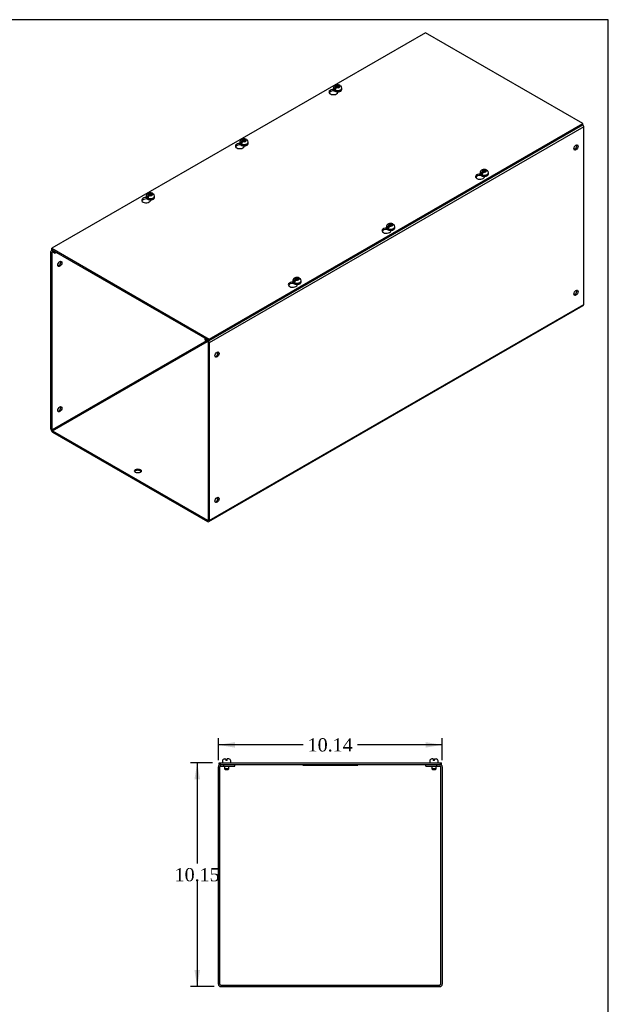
# Model space of a CAD drawing. Header units: inches. Extents: x 0 to 120, y -1 to 80.
# Tile 4 of 4: x 93 to 120, y 35 to 80. Entities that reach past the tile are written whole.
import ezdxf
from ezdxf.enums import TextEntityAlignment as Align

# ---------------------------------------------------------------- set-up
doc = ezdxf.new("R2010")
doc.units = ezdxf.units.IN
doc.header["$MEASUREMENT"] = 0
for name, color, linetype in [('COM56317-2', 7, 'Continuous'), ('COM56350-2', 7, 'Continuous'), ('Default', 7, 'Continuous'), ('QLB20316', 7, 'Continuous'), ('SCS19515', 7, 'Continuous')]:
    doc.layers.add(name, color=color, linetype=linetype)
doc.styles.add('SEACAD_Times_New_Roman', font='times.ttf')
doc.dimstyles.new('HAMMOND_(STH_-_120x80)', dxfattribs={"dimtxt": 0.6, "dimasz": 0.75, "dimexe": 0.3, "dimexo": 0.3, "dimgap": 0.15, "dimtad": 0, "dimtih": 1, "dimtoh": 1, "dimzin": 0, "dimdsep": 46, "dimtxsty": 'SEACAD_Times_New_Roman', "dimblk1": '_SE_FILLED', "dimblk2": '_SE_FILLED', "dimsah": 1, "dimcen": 0.3, "dimadec": 0, "dimazin": 0, "dimtfac": 0.8, "dimtofl": 0, "dimtmove": 0, "dimatfit": 3, "dimfxl": 1, "dimtolj": 1, "dimtzin": 0, "dimarcsym": 0})

# ---------------------------------------------------------------- blocks, each defined once
blk = doc.blocks.new('SE5')
at = {"layer": 'COM56317-2', "color": 7, "linetype": 'Continuous'}
for p, q in [((111.46, 79.04), (94.533, 69.268)), ((118.588, 74.924), (111.46, 79.04)), ((107.314, 76.405), (107.314, 76.43)), ((107.314, 76.405), (107.33, 76.414)), ((107.491, 76.338), (107.491, 76.366)), ((101.662, 65.152), (118.588, 74.924)), ((101.662, 65.088), (118.588, 74.861)), ((118.588, 74.861), (118.588, 74.924)), ((103.072, 73.955), (103.072, 73.981)), ((103.072, 73.955), (103.088, 73.964)), ((103.249, 73.888), (103.249, 73.917)), ((113.957, 72.57), (113.957, 72.595)), ((113.957, 72.57), (113.973, 72.579)), ((114.134, 72.503), (114.134, 72.531)), ((98.829, 71.506), (98.829, 71.531)), ((98.829, 71.506), (98.845, 71.515)), ((99.006, 71.439), (99.006, 71.467)), ((109.714, 70.12), (109.714, 70.146)), ((109.714, 70.12), (109.73, 70.129)), ((109.891, 70.053), (109.891, 70.082)), ((94.533, 69.268), (101.662, 65.152)), ((94.533, 69.204), (94.533, 69.268)), ((94.533, 69.204), (101.662, 65.088)), ((105.472, 67.671), (105.472, 67.696)), ((105.472, 67.671), (105.488, 67.68)), ((105.649, 67.604), (105.649, 67.632)), ((101.662, 65.088), (101.662, 65.152))]:
    blk.add_line(p, q, dxfattribs=at)
for centre, major_axis, start_param, end_param in [((107.29, 76.352), (0.203, 0), 1.533269, 6.405229), ((107.29, 76.288), (-0.203, 0), 4.590345, 6.008059), ((103.047, 73.903), (0.203, 0), 1.533269, 6.405229), ((103.047, 73.839), (-0.203, 0), 4.590345, 6.008059), ((113.932, 72.517), (0.203, 0), 1.533269, 6.405229), ((113.932, 72.453), (-0.203, 0), 4.590345, 6.008059), ((98.804, 71.453), (0.203, 0), 1.533269, 6.405229), ((98.804, 71.389), (-0.203, 0), 4.590345, 6.008059), ((109.69, 70.067), (0.203, 0), 1.533269, 6.405229), ((109.69, 70.004), (-0.203, 0), 4.590345, 6.008059), ((105.447, 67.618), (0.203, 0), 1.533269, 6.405229), ((105.447, 67.554), (-0.203, 0), 4.590345, 6.008059)]:
    blk.add_ellipse(centre, major_axis=major_axis, ratio=0.57735, start_param=start_param, end_param=end_param, dxfattribs=at)
at = {"layer": 'COM56350-2', "color": 7, "linetype": 'Continuous'}
for p, q in [((118.632, 74.773), (101.662, 64.975)), ((118.632, 66.725), (118.632, 74.773)), ((94.489, 61.068), (94.489, 69.116)), ((94.556, 69.191), (94.511, 69.165)), ((94.54, 69.086), (94.565, 69.101)), ((94.54, 61.039), (94.54, 69.086)), ((94.587, 69.173), (94.565, 69.16)), ((94.565, 69.16), (94.666, 69.102)), ((94.565, 69.101), (94.666, 69.043)), ((94.666, 69.102), (94.688, 69.115)), ((94.666, 69.043), (94.666, 69.102)), ((94.666, 69.043), (94.739, 69.085)), ((101.64, 56.878), (118.61, 66.676)), ((101.662, 56.927), (118.632, 66.725)), ((101.535, 65.077), (94.54, 61.039)), ((94.565, 60.995), (101.586, 65.048)), ((101.507, 65.178), (101.485, 65.165)), ((101.485, 65.165), (101.586, 65.107)), ((101.485, 65.106), (101.485, 65.165)), ((101.485, 65.106), (101.586, 65.048)), ((101.586, 65.107), (101.608, 65.12)), ((101.611, 65.004), (101.611, 56.957)), ((101.662, 64.975), (101.662, 56.927)), ((94.565, 60.995), (101.586, 56.942)), ((94.565, 60.936), (101.586, 56.883)), ((101.611, 56.957), (101.586, 56.942))]:
    blk.add_line(p, q, dxfattribs=at)
for centre, major_axis, start_param, end_param in [((118.556, 74.817), (0.054, -0.0935), 0.785398, 1.92132), ((118.228, 73.869), (0.066, 0.115), 3.534412, 5.890366), ((94.565, 69.072), (0.054, -0.0935), 2.356194, 3.926991), ((94.565, 69.072), (0.018, -0.0312), 2.356194, 3.926991), ((94.843, 68.592), (-0.066, -0.115), 0.392819, 2.748773), ((118.228, 67.279), (0.066, 0.115), 3.534412, 5.890366), ((118.556, 66.769), (-0.054, 0.0935), 3.141593, 3.926991), ((101.586, 65.019), (-0.054, 0.0935), 3.926991, 5.497787), ((101.586, 65.019), (-0.018, 0.0312), 3.926991, 5.497787), ((101.965, 64.48), (0.066, 0.115), 3.534412, 5.890366), ((94.843, 62.001), (-0.066, -0.115), 0.392819, 2.748773), ((94.565, 61.024), (-0.054, 0.0935), 0.785398, 2.356194), ((94.565, 61.024), (-0.018, 0.0312), 0.785398, 2.356194), ((98.429, 59.114), (-0.156, 0), 3.473487, 5.951291), ((101.965, 57.889), (0.066, 0.115), 3.534412, 5.890366), ((101.586, 56.971), (-0.018, 0.0312), 2.356194, 3.926991), ((101.586, 56.971), (-0.054, 0.0935), 2.356194, 3.926991)]:
    blk.add_ellipse(centre, major_axis=major_axis, ratio=0.57735, start_param=start_param, end_param=end_param, dxfattribs=at)
for centre, major_axis in [((118.279, 73.84), (0.066, 0.115)), ((94.893, 68.562), (-0.066, -0.115)), ((118.279, 67.249), (0.066, 0.115)), ((102.015, 64.45), (0.066, 0.115)), ((94.893, 61.971), (-0.066, -0.115)), ((98.429, 59.173), (0.156, 0)), ((102.015, 57.86), (0.066, 0.115))]:
    blk.add_ellipse(centre, major_axis=major_axis, ratio=0.57735, dxfattribs=at)
at = {"layer": 'SCS19515', "color": 7, "linetype": 'Continuous'}
for p, q in [((107.295, 76.532), (107.295, 76.483)), ((107.402, 76.523), (107.331, 76.482)), ((107.426, 76.598), (107.395, 76.58)), ((107.426, 76.638), (107.496, 76.638)), ((107.426, 76.598), (107.426, 76.638)), ((107.426, 76.598), (107.426, 76.547)), ((107.426, 76.577), (107.496, 76.577)), ((107.438, 76.556), (107.469, 76.574)), ((107.538, 76.574), (107.469, 76.574)), ((107.526, 76.656), (107.496, 76.638)), ((107.496, 76.577), (107.496, 76.638)), ((107.538, 76.602), (107.496, 76.577)), ((107.538, 76.614), (107.569, 76.632)), ((107.538, 76.614), (107.538, 76.574)), ((107.67, 76.483), (107.67, 76.532)), ((103.183, 74.149), (103.153, 74.131)), ((103.183, 74.189), (103.253, 74.189)), ((103.183, 74.149), (103.183, 74.189)), ((103.183, 74.149), (103.183, 74.098)), ((103.183, 74.128), (103.253, 74.128)), ((103.195, 74.106), (103.226, 74.124)), ((103.295, 74.124), (103.226, 74.124)), ((103.284, 74.207), (103.253, 74.189)), ((103.253, 74.128), (103.253, 74.189)), ((103.295, 74.152), (103.253, 74.128)), ((103.295, 74.164), (103.326, 74.182)), ((103.295, 74.164), (103.295, 74.124)), ((103.052, 74.083), (103.052, 74.034)), ((103.16, 74.074), (103.088, 74.032)), ((103.427, 74.034), (103.427, 74.083)), ((114.069, 72.803), (114.138, 72.803)), ((114.069, 72.763), (114.069, 72.803)), ((114.169, 72.821), (114.138, 72.803)), ((114.138, 72.742), (114.138, 72.803)), ((114.181, 72.779), (114.211, 72.797)), ((114.181, 72.779), (114.181, 72.739)), ((113.937, 72.697), (113.937, 72.648)), ((114.045, 72.688), (113.973, 72.647)), ((114.069, 72.763), (114.038, 72.745)), ((114.069, 72.763), (114.069, 72.712)), ((114.069, 72.742), (114.138, 72.742)), ((114.08, 72.721), (114.111, 72.739)), ((114.181, 72.739), (114.111, 72.739)), ((114.181, 72.766), (114.138, 72.742)), ((114.312, 72.648), (114.312, 72.697)), ((98.809, 71.634), (98.809, 71.585)), ((98.917, 71.624), (98.846, 71.583)), ((98.941, 71.699), (98.91, 71.681)), ((98.941, 71.739), (99.01, 71.739)), ((98.941, 71.699), (98.941, 71.739)), ((98.941, 71.699), (98.941, 71.648)), ((98.941, 71.678), (99.01, 71.678)), ((98.952, 71.657), (98.983, 71.675)), ((99.053, 71.675), (98.983, 71.675)), ((99.041, 71.757), (99.01, 71.739)), ((99.01, 71.678), (99.01, 71.739)), ((99.053, 71.703), (99.01, 71.678)), ((99.053, 71.715), (99.084, 71.733)), ((99.053, 71.715), (99.053, 71.675)), ((99.184, 71.585), (99.184, 71.634)), ((109.695, 70.248), (109.695, 70.199)), ((109.802, 70.239), (109.731, 70.197)), ((109.826, 70.314), (109.795, 70.296)), ((109.826, 70.354), (109.896, 70.354)), ((109.826, 70.314), (109.826, 70.354)), ((109.826, 70.314), (109.826, 70.263)), ((109.826, 70.292), (109.896, 70.292)), ((109.838, 70.271), (109.868, 70.289)), ((109.938, 70.289), (109.868, 70.289)), ((109.926, 70.372), (109.896, 70.354)), ((109.896, 70.292), (109.896, 70.354)), ((109.938, 70.317), (109.896, 70.292)), ((109.938, 70.329), (109.969, 70.347)), ((109.938, 70.329), (109.938, 70.289)), ((110.07, 70.199), (110.07, 70.248)), ((105.583, 67.864), (105.553, 67.846)), ((105.583, 67.904), (105.653, 67.904)), ((105.583, 67.864), (105.583, 67.904)), ((105.583, 67.864), (105.583, 67.813)), ((105.684, 67.922), (105.653, 67.904)), ((105.653, 67.843), (105.653, 67.904)), ((105.695, 67.867), (105.653, 67.843)), ((105.695, 67.88), (105.726, 67.898)), ((105.695, 67.88), (105.695, 67.84)), ((105.452, 67.798), (105.452, 67.749)), ((105.56, 67.789), (105.488, 67.748)), ((105.583, 67.843), (105.653, 67.843)), ((105.595, 67.822), (105.626, 67.84)), ((105.695, 67.84), (105.626, 67.84)), ((105.827, 67.749), (105.827, 67.798))]:
    blk.add_line(p, q, dxfattribs=at)
for centre, radius, start, end in [((107.473, 76.459), 0.144, 122.6431, 170.9725), ((107.515, 76.435), 0.144, 122.6435, 170.9722), ((107.548, 76.536), 0.121, 358.2058, 53.5317), ((103.23, 74.01), 0.144, 122.6431, 170.9725), ((103.305, 74.087), 0.121, 358.2058, 53.5317), ((103.273, 73.985), 0.144, 122.6435, 170.9722), ((114.19, 72.701), 0.121, 358.2058, 53.5317), ((114.115, 72.624), 0.144, 122.6431, 170.9725), ((114.158, 72.6), 0.144, 122.6435, 170.9722), ((98.987, 71.56), 0.144, 122.6431, 170.9725), ((99.03, 71.536), 0.144, 122.6435, 170.9722), ((99.063, 71.637), 0.121, 358.2058, 53.5317), ((109.873, 70.175), 0.144, 122.6431, 170.9725), ((109.915, 70.15), 0.144, 122.6435, 170.9722), ((109.948, 70.252), 0.121, 358.2058, 53.5317), ((105.705, 67.802), 0.121, 358.2058, 53.5317), ((105.63, 67.725), 0.144, 122.6431, 170.9725), ((105.672, 67.701), 0.144, 122.6435, 170.9722)]:
    blk.add_arc(centre, radius, start, end, dxfattribs=at)
for centre, major_axis, start_param, end_param in [((107.482, 76.532), (0.188, 0), 3.141546, 6.282631), ((107.482, 76.483), (-0.187, 0), 0, 3.141593), ((107.482, 76.545), (-0.186, 0), 0.623612, 0.947184), ((107.482, 76.606), (0.0975, 0), 1.098165, 3.614224), ((107.482, 76.606), (-0.0975, 0), 1.098165, 3.614224), ((103.239, 74.156), (0.0975, 0), 1.098165, 3.614224), ((103.239, 74.156), (-0.0975, 0), 1.098165, 3.614224), ((103.239, 74.083), (0.187, 0), 3.141546, 6.282631), ((103.239, 74.034), (-0.187, 0), 0, 3.141593), ((103.239, 74.095), (-0.186, 0), 0.623612, 0.947184), ((114.125, 72.771), (0.0975, 0), 1.098165, 3.614224), ((114.125, 72.771), (-0.0975, 0), 1.098165, 3.614224), ((114.125, 72.697), (0.187, 0), 3.141546, 6.282631), ((114.125, 72.648), (-0.187, 0), 0, 3.141593), ((114.125, 72.71), (-0.186, 0), 0.623612, 0.947184), ((98.997, 71.634), (0.187, 0), 3.141546, 6.282631), ((98.997, 71.585), (-0.187, 0), 0, 3.141593), ((98.997, 71.646), (-0.186, 0), 0.623612, 0.947184), ((98.997, 71.707), (0.0975, 0), 1.098165, 3.614224), ((98.997, 71.707), (-0.0975, 0), 1.098165, 3.614224), ((109.882, 70.248), (0.187, 0), 3.141546, 6.282631), ((109.882, 70.199), (-0.187, 0), 0, 3.141593), ((109.882, 70.26), (-0.186, 0), 0.623612, 0.947184), ((109.882, 70.321), (0.0975, 0), 1.098165, 3.614224), ((109.882, 70.321), (-0.0975, 0), 1.098165, 3.614224), ((105.639, 67.872), (0.0975, 0), 1.098165, 3.614224), ((105.639, 67.872), (-0.0975, 0), 1.098165, 3.614224), ((105.639, 67.798), (0.187, 0), 3.141546, 6.282631), ((105.639, 67.749), (-0.187, 0), 0, 3.141593), ((105.639, 67.811), (-0.186, 0), 0.623612, 0.947184)]:
    blk.add_ellipse(centre, major_axis=major_axis, ratio=0.57735, start_param=start_param, end_param=end_param, dxfattribs=at)
for points, knots in [([(107.568, 76.662), (107.559, 76.666), (107.539, 76.674), (107.499, 76.679), (107.455, 76.679), (107.41, 76.67), (107.371, 76.653), (107.338, 76.63), (107.315, 76.603), (107.3, 76.572), (107.294, 76.547), (107.295, 76.534), (107.295, 76.533)], [0, 0, 0, 0, 0.076721, 0.196343, 0.317325, 0.441137, 0.570331, 0.681737, 0.785914, 0.886187, 0.985112, 1, 1, 1, 1]), ([(107.295, 76.484), (107.295, 76.482), (107.293, 76.472), (107.3, 76.451), (107.316, 76.425), (107.34, 76.403), (107.373, 76.385), (107.412, 76.372), (107.455, 76.365), (107.5, 76.364), (107.543, 76.37), (107.584, 76.382), (107.619, 76.4), (107.646, 76.423), (107.663, 76.448), (107.67, 76.471), (107.669, 76.482), (107.668, 76.486)], [0, 0, 0, 0, 0.009441, 0.079215, 0.14835, 0.220389, 0.296015, 0.373211, 0.450276, 0.527167, 0.604184, 0.681613, 0.759858, 0.839138, 0.908633, 0.975226, 1, 1, 1, 1]), ([(107.591, 76.632), (107.59, 76.636), (107.589, 76.64), (107.587, 76.646), (107.585, 76.649), (107.581, 76.655), (107.579, 76.657), (107.574, 76.661), (107.571, 76.662), (107.566, 76.664), (107.562, 76.665), (107.556, 76.665), (107.552, 76.665), (107.545, 76.664), (107.541, 76.663), (107.534, 76.66), (107.53, 76.658), (107.526, 76.656)], [0, 0, 0, 0, 0.125, 0.125, 0.25, 0.25, 0.375, 0.375, 0.5, 0.5, 0.625, 0.625, 0.75, 0.75, 0.875, 0.875, 1, 1, 1, 1]), ([(107.569, 76.632), (107.573, 76.634), (107.576, 76.636), (107.584, 76.638), (107.588, 76.64), (107.595, 76.641), (107.598, 76.641), (107.605, 76.641), (107.608, 76.64), (107.614, 76.638), (107.617, 76.636), (107.619, 76.634), (107.62, 76.634), (107.62, 76.634)], [0, 0, 0, 0, 0.125, 0.125, 0.25, 0.25, 0.375, 0.375, 0.5, 0.5, 0.625, 0.625, 0.6405127, 0.6405127, 0.6405127, 0.6405127]), ([(103.326, 74.213), (103.316, 74.217), (103.296, 74.224), (103.257, 74.23), (103.212, 74.229), (103.168, 74.22), (103.128, 74.204), (103.096, 74.181), (103.072, 74.153), (103.057, 74.122), (103.051, 74.097), (103.052, 74.085), (103.053, 74.083)], [0, 0, 0, 0, 0.076721, 0.196343, 0.317325, 0.441137, 0.570331, 0.681737, 0.785914, 0.886187, 0.985112, 1, 1, 1, 1]), ([(103.348, 74.183), (103.348, 74.186), (103.347, 74.19), (103.344, 74.197), (103.342, 74.2), (103.339, 74.205), (103.336, 74.208), (103.331, 74.211), (103.329, 74.213), (103.323, 74.215), (103.32, 74.216), (103.313, 74.216), (103.31, 74.216), (103.303, 74.215), (103.299, 74.213), (103.291, 74.211), (103.288, 74.209), (103.284, 74.207)], [0, 0, 0, 0, 0.125, 0.125, 0.25, 0.25, 0.375, 0.375, 0.5, 0.5, 0.625, 0.625, 0.75, 0.75, 0.875, 0.875, 1, 1, 1, 1]), ([(103.326, 74.182), (103.33, 74.184), (103.334, 74.186), (103.341, 74.189), (103.345, 74.19), (103.352, 74.191), (103.356, 74.191), (103.362, 74.191), (103.365, 74.19), (103.371, 74.188), (103.374, 74.187), (103.377, 74.185), (103.377, 74.184), (103.377, 74.184)], [0, 0, 0, 0, 0.125, 0.125, 0.25, 0.25, 0.375, 0.375, 0.5, 0.5, 0.625, 0.625, 0.6405127, 0.6405127, 0.6405127, 0.6405127]), ([(103.053, 74.034), (103.052, 74.033), (103.051, 74.023), (103.058, 74.001), (103.073, 73.976), (103.098, 73.954), (103.13, 73.935), (103.169, 73.922), (103.212, 73.915), (103.257, 73.915), (103.301, 73.92), (103.341, 73.932), (103.377, 73.95), (103.404, 73.973), (103.42, 73.999), (103.428, 74.021), (103.426, 74.033), (103.426, 74.037)], [0, 0, 0, 0, 0.009441, 0.079215, 0.14835, 0.220389, 0.296015, 0.373211, 0.450276, 0.527167, 0.604184, 0.681613, 0.759858, 0.839138, 0.908633, 0.975226, 1, 1, 1, 1]), ([(114.211, 72.827), (114.202, 72.831), (114.182, 72.839), (114.142, 72.844), (114.097, 72.844), (114.053, 72.835), (114.013, 72.818), (113.981, 72.795), (113.957, 72.768), (113.942, 72.737), (113.936, 72.712), (113.938, 72.699), (113.938, 72.697)], [0, 0, 0, 0, 0.076721, 0.196343, 0.317325, 0.441137, 0.570331, 0.681737, 0.785914, 0.886187, 0.985112, 1, 1, 1, 1]), ([(114.233, 72.797), (114.233, 72.801), (114.232, 72.805), (114.229, 72.811), (114.228, 72.814), (114.224, 72.82), (114.222, 72.822), (114.217, 72.826), (114.214, 72.827), (114.208, 72.829), (114.205, 72.83), (114.198, 72.83), (114.195, 72.83), (114.188, 72.829), (114.184, 72.828), (114.177, 72.825), (114.173, 72.823), (114.169, 72.821)], [0, 0, 0, 0, 0.125, 0.125, 0.25, 0.25, 0.375, 0.375, 0.5, 0.5, 0.625, 0.625, 0.75, 0.75, 0.875, 0.875, 1, 1, 1, 1]), ([(114.211, 72.797), (114.215, 72.799), (114.219, 72.801), (114.227, 72.803), (114.23, 72.804), (114.237, 72.806), (114.241, 72.806), (114.247, 72.805), (114.25, 72.805), (114.256, 72.803), (114.259, 72.801), (114.262, 72.799), (114.262, 72.799), (114.262, 72.799)], [0, 0, 0, 0, 0.125, 0.125, 0.25, 0.25, 0.375, 0.375, 0.5, 0.5, 0.625, 0.625, 0.6405127, 0.6405127, 0.6405127, 0.6405127]), ([(113.938, 72.649), (113.938, 72.647), (113.936, 72.637), (113.943, 72.616), (113.958, 72.59), (113.983, 72.568), (114.015, 72.55), (114.054, 72.537), (114.098, 72.53), (114.142, 72.529), (114.186, 72.535), (114.227, 72.547), (114.262, 72.565), (114.289, 72.587), (114.305, 72.613), (114.313, 72.636), (114.311, 72.647), (114.311, 72.651)], [0, 0, 0, 0, 0.009441, 0.079215, 0.14835, 0.220389, 0.296015, 0.373211, 0.450276, 0.527167, 0.604184, 0.681613, 0.759858, 0.839138, 0.908633, 0.975226, 1, 1, 1, 1]), ([(98.81, 71.585), (98.81, 71.583), (98.808, 71.573), (98.815, 71.552), (98.83, 71.527), (98.855, 71.504), (98.887, 71.486), (98.927, 71.473), (98.97, 71.466), (99.014, 71.465), (99.058, 71.471), (99.099, 71.483), (99.134, 71.501), (99.161, 71.524), (99.178, 71.549), (99.185, 71.572), (99.184, 71.584), (99.183, 71.587)], [0, 0, 0, 0, 0.009441, 0.079215, 0.14835, 0.220389, 0.296015, 0.373211, 0.450276, 0.527167, 0.604184, 0.681613, 0.759858, 0.839138, 0.908633, 0.975226, 1, 1, 1, 1]), ([(99.083, 71.763), (99.074, 71.767), (99.054, 71.775), (99.014, 71.78), (98.97, 71.78), (98.925, 71.771), (98.885, 71.754), (98.853, 71.731), (98.829, 71.704), (98.815, 71.673), (98.808, 71.648), (98.81, 71.635), (98.81, 71.634)], [0, 0, 0, 0, 0.076721, 0.196343, 0.317325, 0.441137, 0.570331, 0.681737, 0.785914, 0.886187, 0.985112, 1, 1, 1, 1]), ([(99.106, 71.733), (99.105, 71.737), (99.104, 71.741), (99.101, 71.747), (99.1, 71.75), (99.096, 71.756), (99.094, 71.758), (99.089, 71.762), (99.086, 71.763), (99.08, 71.765), (99.077, 71.766), (99.07, 71.766), (99.067, 71.766), (99.06, 71.765), (99.056, 71.764), (99.049, 71.761), (99.045, 71.759), (99.041, 71.757)], [0, 0, 0, 0, 0.125, 0.125, 0.25, 0.25, 0.375, 0.375, 0.5, 0.5, 0.625, 0.625, 0.75, 0.75, 0.875, 0.875, 1, 1, 1, 1]), ([(99.084, 71.733), (99.087, 71.735), (99.091, 71.737), (99.099, 71.74), (99.102, 71.741), (99.109, 71.742), (99.113, 71.742), (99.12, 71.742), (99.123, 71.741), (99.128, 71.739), (99.131, 71.737), (99.134, 71.735), (99.134, 71.735), (99.135, 71.735)], [0, 0, 0, 0, 0.125, 0.125, 0.25, 0.25, 0.375, 0.375, 0.5, 0.5, 0.625, 0.625, 0.6405127, 0.6405127, 0.6405127, 0.6405127]), ([(109.968, 70.378), (109.959, 70.381), (109.939, 70.389), (109.899, 70.395), (109.855, 70.394), (109.81, 70.385), (109.77, 70.369), (109.738, 70.346), (109.714, 70.318), (109.7, 70.287), (109.693, 70.262), (109.695, 70.25), (109.695, 70.248)], [0, 0, 0, 0, 0.076721, 0.196343, 0.317325, 0.441137, 0.570331, 0.681737, 0.785914, 0.886187, 0.985112, 1, 1, 1, 1]), ([(109.695, 70.199), (109.695, 70.198), (109.693, 70.187), (109.7, 70.166), (109.715, 70.141), (109.74, 70.119), (109.773, 70.1), (109.812, 70.087), (109.855, 70.08), (109.9, 70.08), (109.943, 70.085), (109.984, 70.097), (110.019, 70.115), (110.046, 70.138), (110.063, 70.164), (110.07, 70.186), (110.069, 70.198), (110.068, 70.202)], [0, 0, 0, 0, 0.009441, 0.079215, 0.14835, 0.220389, 0.296015, 0.373211, 0.450276, 0.527167, 0.604184, 0.681613, 0.759858, 0.839138, 0.908633, 0.975226, 1, 1, 1, 1]), ([(109.991, 70.347), (109.99, 70.351), (109.989, 70.355), (109.987, 70.362), (109.985, 70.365), (109.981, 70.37), (109.979, 70.372), (109.974, 70.376), (109.971, 70.378), (109.965, 70.38), (109.962, 70.38), (109.956, 70.381), (109.952, 70.381), (109.945, 70.379), (109.941, 70.378), (109.934, 70.376), (109.93, 70.374), (109.926, 70.372)], [0, 0, 0, 0, 0.125, 0.125, 0.25, 0.25, 0.375, 0.375, 0.5, 0.5, 0.625, 0.625, 0.75, 0.75, 0.875, 0.875, 1, 1, 1, 1]), ([(109.969, 70.347), (109.973, 70.349), (109.976, 70.351), (109.984, 70.354), (109.988, 70.355), (109.995, 70.356), (109.998, 70.356), (110.005, 70.356), (110.008, 70.355), (110.014, 70.353), (110.016, 70.352), (110.019, 70.35), (110.02, 70.349), (110.02, 70.349)], [0, 0, 0, 0, 0.125, 0.125, 0.25, 0.25, 0.375, 0.375, 0.5, 0.5, 0.625, 0.625, 0.6405127, 0.6405127, 0.6405127, 0.6405127]), ([(105.726, 67.928), (105.716, 67.932), (105.696, 67.94), (105.657, 67.945), (105.612, 67.945), (105.567, 67.936), (105.528, 67.919), (105.496, 67.896), (105.472, 67.869), (105.457, 67.838), (105.451, 67.813), (105.452, 67.8), (105.453, 67.798)], [0, 0, 0, 0, 0.076721, 0.196343, 0.317325, 0.441137, 0.570331, 0.681737, 0.785914, 0.886187, 0.985112, 1, 1, 1, 1]), ([(105.748, 67.898), (105.747, 67.902), (105.747, 67.906), (105.744, 67.912), (105.742, 67.915), (105.738, 67.921), (105.736, 67.923), (105.731, 67.927), (105.729, 67.928), (105.723, 67.93), (105.72, 67.931), (105.713, 67.931), (105.71, 67.931), (105.702, 67.93), (105.699, 67.929), (105.691, 67.926), (105.688, 67.924), (105.684, 67.922)], [0, 0, 0, 0, 0.125, 0.125, 0.25, 0.25, 0.375, 0.375, 0.5, 0.5, 0.625, 0.625, 0.75, 0.75, 0.875, 0.875, 1, 1, 1, 1]), ([(105.726, 67.898), (105.73, 67.9), (105.734, 67.902), (105.741, 67.904), (105.745, 67.905), (105.752, 67.907), (105.755, 67.907), (105.762, 67.906), (105.765, 67.906), (105.771, 67.904), (105.774, 67.902), (105.777, 67.9), (105.777, 67.9), (105.777, 67.9)], [0, 0, 0, 0, 0.125, 0.125, 0.25, 0.25, 0.375, 0.375, 0.5, 0.5, 0.625, 0.625, 0.6405127, 0.6405127, 0.6405127, 0.6405127]), ([(105.453, 67.75), (105.452, 67.748), (105.451, 67.738), (105.457, 67.717), (105.473, 67.691), (105.498, 67.669), (105.53, 67.651), (105.569, 67.638), (105.612, 67.631), (105.657, 67.63), (105.701, 67.636), (105.741, 67.648), (105.777, 67.666), (105.803, 67.689), (105.82, 67.714), (105.828, 67.737), (105.826, 67.748), (105.826, 67.752)], [0, 0, 0, 0, 0.009441, 0.079215, 0.14835, 0.220389, 0.296015, 0.373211, 0.450276, 0.527167, 0.604184, 0.681613, 0.759858, 0.839138, 0.908633, 0.975226, 1, 1, 1, 1])]:
    blk.add_open_spline(points, degree=3, knots=knots, dxfattribs=at)
blk = doc.blocks.new('SE6')
at = {"layer": 'COM56317-2', "color": 7, "linetype": 'Continuous'}
for p, q in [((102.106, 45.941), (112.187, 45.941)), ((102.106, 45.863), (102.106, 45.941)), ((102.106, 45.863), (102.183, 45.863)), ((102.325, 45.863), (111.969, 45.863)), ((112.111, 45.863), (112.187, 45.863)), ((112.187, 45.863), (112.187, 45.941))]:
    blk.add_line(p, q, dxfattribs=at)
at = {"layer": 'COM56350-2', "color": 7, "linetype": 'Continuous'}
for p, q in [((102.075, 35.899), (102.075, 45.755)), ((102.147, 35.899), (102.147, 45.755)), ((102.183, 45.863), (102.325, 45.863)), ((102.183, 45.791), (102.325, 45.791)), ((102.325, 45.791), (102.325, 45.863)), ((102.325, 45.791), (102.825, 45.791)), ((102.825, 45.791), (102.825, 45.863)), ((111.469, 45.791), (111.469, 45.863)), ((111.469, 45.791), (111.969, 45.791)), ((111.969, 45.863), (112.111, 45.863)), ((111.969, 45.791), (111.969, 45.863)), ((111.969, 45.791), (112.111, 45.791)), ((112.147, 45.755), (112.147, 35.899)), ((112.219, 45.755), (112.219, 35.899)), ((102.183, 35.863), (112.111, 35.863)), ((102.183, 35.791), (112.111, 35.791))]:
    blk.add_line(p, q, dxfattribs=at)
for centre, radius, start, end in [((102.183, 45.755), 0.108, 90, 180), ((102.183, 45.755), 0.036, 90, 180), ((112.111, 45.755), 0.108, 0, 90), ((112.111, 45.755), 0.036, 0, 90), ((102.183, 35.899), 0.108, 180, 270), ((102.183, 35.899), 0.036, 180, 270), ((112.111, 35.899), 0.108, 270, 0), ((112.111, 35.899), 0.036, 270, 0)]:
    blk.add_arc(centre, radius, start, end, dxfattribs=at)
at = {"layer": 'QLB20316', "color": 7, "linetype": 'Continuous'}
for p, q in [((105.897, 45.863), (105.897, 45.833)), ((105.897, 45.833), (106.272, 45.833)), ((106.272, 45.833), (108.022, 45.833)), ((108.022, 45.833), (108.397, 45.833)), ((108.397, 45.863), (108.397, 45.833))]:
    blk.add_line(p, q, dxfattribs=at)
at = {"layer": 'SCS19515', "color": 7, "linetype": 'Continuous'}
for p, q in [((102.262, 46.026), (102.262, 45.966)), ((102.352, 46.116), (102.42, 46.116)), ((102.42, 46.116), (102.42, 46.041)), ((102.48, 46.041), (102.42, 46.041)), ((102.547, 46.116), (102.48, 46.116)), ((102.48, 46.041), (102.48, 46.116)), ((102.637, 45.966), (102.637, 46.026)), ((111.656, 46.026), (111.656, 45.966)), ((111.814, 46.116), (111.746, 46.116)), ((111.814, 46.116), (111.814, 46.041)), ((111.874, 46.041), (111.814, 46.041)), ((111.874, 46.116), (111.941, 46.116)), ((111.874, 46.041), (111.874, 46.116)), ((112.031, 45.966), (112.031, 46.026)), ((102.355, 45.791), (102.355, 45.658)), ((102.545, 45.658), (102.355, 45.658)), ((102.355, 45.658), (102.385, 45.628)), ((102.385, 45.628), (102.515, 45.628)), ((102.515, 45.628), (102.545, 45.658)), ((102.545, 45.658), (102.545, 45.791)), ((111.749, 45.791), (111.749, 45.658)), ((111.939, 45.658), (111.749, 45.658)), ((111.749, 45.658), (111.779, 45.628)), ((111.779, 45.628), (111.909, 45.628)), ((111.909, 45.628), (111.939, 45.658)), ((111.939, 45.658), (111.939, 45.791))]:
    blk.add_line(p, q, dxfattribs=at)
for centre, radius, start, end in [((102.352, 46.026), 0.09, 90, 180), ((102.547, 46.026), 0.09, 0, 90), ((111.746, 46.026), 0.09, 90, 180), ((111.941, 46.026), 0.09, 0, 90), ((102.287, 45.966), 0.025, 180, 270), ((102.612, 45.966), 0.025, 270, 0), ((111.681, 45.966), 0.025, 180, 270), ((112.006, 45.966), 0.025, 270, 0)]:
    blk.add_arc(centre, radius, start, end, dxfattribs=at)
blk = doc.blocks.new('DMBLK1252')
at = {"layer": 'Default', "linetype": 'Continuous', "transparency": 16777216}
for points in [[(102.825, 46.877), (102.075, 46.752), (102.825, 46.627)], [(111.469, 46.877), (111.469, 46.627), (112.219, 46.752)]]:
    blk.add_hatch(color=7, dxfattribs=at).paths.add_polyline_path(points)
at = {"layer": 'Default', "color": 7, "linetype": 'Continuous', "transparency": 16777216}
for p, q in [((102.075, 46.055), (102.075, 47.052)), ((112.219, 46.055), (112.219, 47.052)), ((105.913, 46.752), (102.075, 46.752)), ((112.219, 46.752), (108.38, 46.752))]:
    blk.add_line(p, q, dxfattribs=at)
at = {"layer": 'Default', "color": 7, "linetype": 'Continuous', "transparency": 16777216, "style": 'SEACAD_Times_New_Roman'}
blk.add_text('10.14', height=0.6, dxfattribs=at).set_placement((106.123, 47.052), align=Align.TOP_LEFT)
blk = doc.blocks.new('_SE_FILLED')
at = {"color": 0}
blk.add_line((0, 0), (-1, 0), dxfattribs=at)
blk.add_solid([(0, 0), (-1, -0.1665), (-1, 0.1665), (0, 0)], dxfattribs=at)
blk = doc.blocks.new('DMBLK1253')
at = {"layer": 'Default', "linetype": 'Continuous', "transparency": 16777216}
for points in [[(100.993, 45.191), (101.243, 45.191), (101.118, 45.941)], [(100.993, 36.541), (101.118, 35.791), (101.243, 36.541)]]:
    blk.add_hatch(color=7, dxfattribs=at).paths.add_polyline_path(points)
at = {"layer": 'Default', "color": 7, "linetype": 'Continuous', "transparency": 16777216}
for p, q in [((101.806, 45.941), (100.818, 45.941)), ((101.118, 45.941), (101.118, 41.376)), ((101.118, 40.566), (101.118, 35.791)), ((101.883, 35.791), (100.818, 35.791))]:
    blk.add_line(p, q, dxfattribs=at)
at = {"layer": 'Default', "color": 7, "linetype": 'Continuous', "transparency": 16777216, "style": 'SEACAD_Times_New_Roman'}
blk.add_text('10.15', height=0.6, dxfattribs=at).set_placement((100.094, 41.166), align=Align.TOP_LEFT)
blk = doc.blocks.new('BORDER')
at = {"layer": 'Default', "color": 7, "linetype": 'Continuous'}
for p, q in [((0, 27.86), (-41.86, 27.86)), ((0, 0), (0, 27.86))]:
    blk.add_line(p, q, dxfattribs=at)

msp = doc.modelspace()

# ---------------------------------------------------------------- block references
at = {"layer": 'Default', "color": 7, "xscale": 2.85, "yscale": 2.85, "zscale": 2.85}
msp.add_blockref('BORDER', (119.744, 0.233), dxfattribs=at)
at = {"layer": 'Default'}
for name in ['SE5', 'SE6']:
    msp.add_blockref(name, (0, 0), dxfattribs=at)

# ---------------------------------------------------------------- dimensions: what is measured, and where the dimension line sits
at = {"layer": 'Default', "color": 7, "linetype": 'Continuous'}
dim = msp.add_linear_dim(base=(102.075, 46.752), p1=(112.219, 45.755), p2=(102.075, 45.755), text='\\A1;<>', dimstyle='HAMMOND_(STH_-_120x80)', dxfattribs=at)
dim.commit()
dim.dimension.update_dxf_attribs({"geometry": 'DMBLK1252', "text_midpoint": (107.147, 46.752), "dimtype": 160})
dim = msp.add_linear_dim(base=(101.118, 35.791), p1=(102.106, 45.941), p2=(102.183, 35.791), angle=90, text='\\A1;<>', dimstyle='HAMMOND_(STH_-_120x80)', dxfattribs=at)
dim.commit()
dim.dimension.update_dxf_attribs({"geometry": 'DMBLK1253', "text_midpoint": (101.118, 40.866), "dimtype": 160})

doc.saveas('drawing.dxf')
